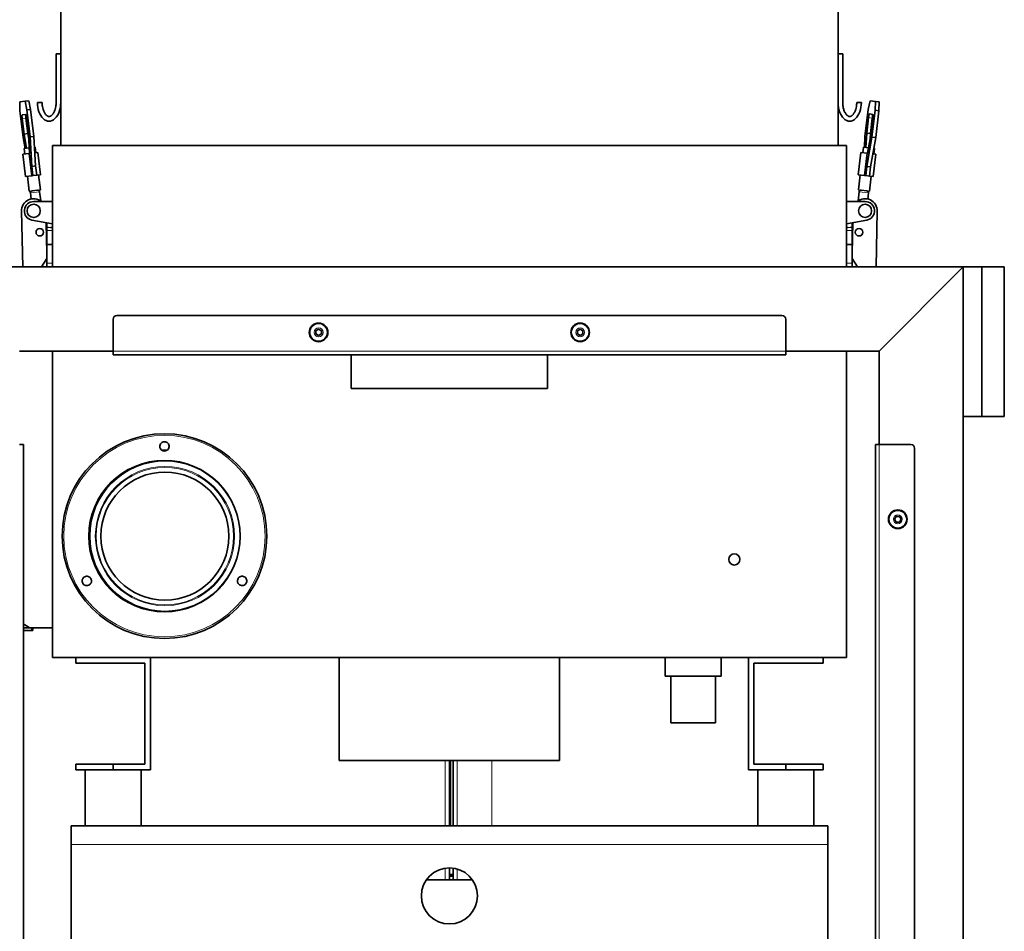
# Model space of a CAD drawing. Header units: millimetres. Extents: x 0 to 5940, y 0 to 4200.
# Tile 18 of 49: x 597 to 1124, y 2871 to 3358. Entities that reach past the tile are written whole.
import ezdxf

# ---------------------------------------------------------------- set-up
doc = ezdxf.new("R2010")
doc.units = ezdxf.units.MM
doc.header["$LTSCALE"] = 10
doc.layers.add('Quote(ISO)', color=7, linetype='Continuous', lineweight=25, true_color=0x80ff00)
doc.layers.add('Spigoli tangenti visibili(ISO)', color=7, linetype='Continuous', lineweight=15, true_color=0x00803f)
doc.layers.add('Spigoli visibili(ISO)', color=7, linetype='Continuous', lineweight=35)
doc.styles.add('Corrente-BSI', font='arial.ttf')
doc.dimstyles.new('DEFAULT-ISO', dxfattribs={"dimscale": 10, "dimtxt": 3.5, "dimasz": 2.5, "dimexe": 1, "dimexo": 1, "dimgap": 0.762, "dimtad": 1, "dimtoh": 1, "dimrnd": 1e-08, "dimtxsty": 'Corrente-BSI', "dimcen": 0.09, "dimdle": 10, "dimclrd": 7, "dimclre": 7, "dimclrt": 7, "dimazin": 2, "dimtfac": 0.571429, "dimtmove": 0, "dimatfit": 3, "dimfxl": 1, "dimtolj": 1, "dimlwd": 5, "dimlwe": 5, "dimarcsym": 0})

# ---------------------------------------------------------------- blocks, each defined once
blk = doc.blocks.new('*D14')
at = {"layer": 'Defpoints', "color": 0, "linetype": 'Continuous', "transparency": 16777216}
for p in [(409.39, 3811.97), (614.75, 3811.97), (569.75, 1222.97)]:
    blk.add_point(p, dxfattribs=at)
at = {"layer": 'Quote(ISO)', "color": 7, "linetype": 'Continuous', "lineweight": 5, "transparency": 16777216}
for p, q in [((604.75, 3811.97), (399.39, 3811.97)), ((409.39, 1247.97), (409.39, 3786.97)), ((559.75, 1222.97), (399.39, 1222.97))]:
    blk.add_line(p, q, dxfattribs=at)
at = {"layer": 'Quote(ISO)', "color": 7, "linetype": 'Continuous', "transparency": 16777216}
for points in [[(405.22, 3786.97), (413.55, 3786.97), (409.39, 3811.97)], [(405.22, 1247.97), (413.55, 1247.97), (409.39, 1222.97)]]:
    blk.add_solid(points, dxfattribs=at)
at = {"layer": 'Quote(ISO)', "color": 7, "linetype": 'Continuous', "lineweight": 9, "transparency": 16777216, "insert": (366.03, 2464.87), "char_height": 35, "attachment_point": 1, "rotation": 90, "style": 'Corrente-BSI'}
blk.add_mtext('\\A1;2589', dxfattribs=at)

msp = doc.modelspace()

# ---------------------------------------------------------------- linework, layer by layer
at = {"layer": 'Spigoli tangenti visibili(ISO)'}
for p, q in [((598.6, 3305.354), (600.576, 3305.589)), ((1051.594, 3305.866), (1053.569, 3305.631)), ((602.986, 3265.594), (607.951, 3266.183)), ((1046.55, 3266.183), (1051.515, 3265.594)), ((611.75, 3247.507), (613.83, 3247.11)), ((613.83, 3247.11), (611.75, 3247.11)), ((1040.671, 3247.11), (1042.75, 3247.507)), ((1042.75, 3247.11), (1040.671, 3247.11)), ((611.75, 3245.389), (614.75, 3245.389)), ((1039.75, 3245.389), (1042.75, 3245.389)), ((614.75, 3227.97), (611.75, 3227.97)), ((1042.75, 3227.97), (1039.75, 3227.97)), ((647.25, 3180.97), (1007.25, 3180.97)), ((1057.25, 3130.97), (1057.25, 1370.97)), ((825, 2926.97), (825, 2961.97)), ((828, 2926.97), (828, 2961.97)), ((831.5, 2961.97), (831.5, 2926.97)), ((850, 2961.97), (850, 2926.97)), ((624.75, 2916.97), (1029.75, 2916.97)), ((825, 2897.97), (825, 2904.3)), ((831.5, 2903.855), (831.5, 2897.97))]:
    msp.add_line(p, q, dxfattribs=at)
for centre, radius in [((757.25, 3190.97), 2.38), ((897.25, 3190.97), 2.38), ((674.75, 3081.97), 53.887), ((674.75, 3081.97), 40.682), ((675, 3081.951), 37.25), ((675, 3081.951), 36.75), ((1067.25, 3090.97), 2.38)]:
    msp.add_circle(centre, radius, dxfattribs=at)
at = {"layer": 'Spigoli visibili(ISO)'}
for p, q in [((619.25, 3290.97), (619.25, 3639.97)), ((1035.25, 3290.97), (1035.25, 3639.97)), ((616.75, 3339.97), (619.25, 3339.97)), ((616.75, 3313.97), (616.75, 3339.97)), ((1037.75, 3339.97), (1035.25, 3339.97)), ((1037.75, 3313.97), (1037.75, 3339.97)), ((600.124, 3314.598), (602.1, 3314.833)), ((602.1, 3314.833), (603.107, 3310.244)), ((1052.401, 3314.833), (1051.394, 3310.244)), ((1055.239, 3314.496), (1052.401, 3314.833)), ((600.124, 3314.598), (597.286, 3314.261)), ((597.286, 3314.261), (597.381, 3309.564)), ((597.381, 3309.564), (599.09, 3295.165)), ((601.131, 3310.009), (600.124, 3314.598)), ((601.131, 3310.009), (603.107, 3310.244)), ((602.841, 3295.61), (601.131, 3310.009)), ((603.107, 3310.244), (604.816, 3295.845)), ((606.75, 3313.97), (609.25, 3313.97)), ((1047.75, 3313.97), (1045.25, 3313.97)), ((1051.394, 3310.244), (1049.685, 3295.845)), ((1053.435, 3295.4), (1055.144, 3309.799)), ((1055.144, 3309.799), (1055.239, 3314.496)), ((1057.12, 3309.564), (1055.144, 3309.799)), ((1057.215, 3314.261), (1055.239, 3314.496)), ((1057.12, 3309.564), (1055.411, 3295.165)), ((1057.215, 3314.261), (1057.12, 3309.564)), ((598.567, 3307.364), (600.493, 3307.593)), ((599.581, 3297.088), (598.6, 3305.354)), ((600.576, 3305.589), (601.557, 3297.322)), ((600.932, 3305.631), (601.913, 3297.365)), ((1050.612, 3297.599), (1051.594, 3305.866)), ((1052.032, 3307.828), (1053.958, 3307.599)), ((1053.569, 3305.631), (1052.588, 3297.365)), ((1053.925, 3305.589), (1052.944, 3297.322)), ((599.09, 3295.165), (600.112, 3289.421)), ((599.581, 3297.088), (601.557, 3297.322)), ((600.928, 3289.518), (599.581, 3297.088)), ((601.557, 3297.322), (602.099, 3294.279)), ((601.913, 3297.365), (602.555, 3286.69)), ((602.841, 3295.61), (604.816, 3295.845)), ((603.793, 3279.788), (602.841, 3295.61)), ((604.816, 3295.845), (605.769, 3280.023)), ((1049.685, 3295.845), (1049.334, 3290.021)), ((1050.15, 3289.925), (1050.612, 3297.599)), ((1052.588, 3297.365), (1050.612, 3297.599)), ((1050.658, 3279.794), (1053.435, 3295.4)), ((1052.944, 3297.322), (1051.07, 3286.794)), ((1052.588, 3297.365), (1052.402, 3294.279)), ((1055.411, 3295.165), (1052.634, 3279.56)), ((1055.411, 3295.165), (1053.435, 3295.4)), ((602.375, 3289.69), (599.66, 3289.368)), ((600.014, 3286.389), (599.66, 3289.368)), ((605.619, 3290.075), (605.167, 3290.021)), ((605.972, 3287.096), (605.619, 3290.075)), ((614.75, 3225.97), (614.75, 3290.97)), ((614.75, 3290.97), (1039.75, 3290.97)), ((1039.75, 3225.97), (1039.75, 3290.97)), ((1048.529, 3287.096), (1048.882, 3290.075)), ((1051.597, 3289.753), (1048.882, 3290.075)), ((1054.84, 3289.368), (1054.389, 3289.421)), ((1054.487, 3286.389), (1054.84, 3289.368)), ((602.398, 3286.672), (599.021, 3286.271)), ((600.435, 3274.355), (599.021, 3286.271)), ((602.555, 3286.69), (602.398, 3286.672)), ((602.398, 3286.672), (603.812, 3274.755)), ((606.965, 3287.214), (605.347, 3287.022)), ((608.38, 3275.297), (606.965, 3287.214)), ((1046.121, 3275.297), (1047.536, 3287.214)), ((1050.913, 3286.813), (1047.536, 3287.214)), ((1050.913, 3286.813), (1049.498, 3274.897)), ((1051.07, 3286.794), (1050.913, 3286.813)), ((1055.48, 3286.271), (1053.862, 3286.463)), ((1054.066, 3274.355), (1055.48, 3286.271)), ((603.793, 3279.788), (605.769, 3280.023)), ((604.383, 3274.823), (603.793, 3279.788)), ((605.769, 3280.023), (606.358, 3275.058)), ((1050.069, 3274.829), (1050.658, 3279.794)), ((1052.634, 3279.56), (1050.658, 3279.794)), ((1052.634, 3279.56), (1052.044, 3274.594)), ((603.812, 3274.755), (600.435, 3274.355)), ((602.371, 3266.528), (601.428, 3274.472)), ((603.812, 3274.755), (604.383, 3274.823)), ((604.383, 3274.823), (606.358, 3275.058)), ((608.38, 3275.297), (606.358, 3275.058)), ((608.329, 3267.235), (607.386, 3275.18)), ((1049.498, 3274.897), (1046.121, 3275.297)), ((1046.171, 3267.235), (1047.114, 3275.18)), ((1049.498, 3274.897), (1050.069, 3274.829)), ((1052.044, 3274.594), (1050.069, 3274.829)), ((1054.066, 3274.355), (1052.044, 3274.594)), ((1052.13, 3266.528), (1053.072, 3274.472)), ((602.371, 3266.528), (602.742, 3266.572)), ((602.742, 3266.572), (602.744, 3266.572)), ((602.925, 3266.104), (602.986, 3265.594)), ((602.986, 3265.594), (603.374, 3262.322)), ((606.84, 3267.059), (603.861, 3266.705)), ((607.951, 3266.183), (607.89, 3266.694)), ((608.536, 3261.254), (607.951, 3266.183)), ((608.329, 3267.235), (608.329, 3267.235)), ((1045.965, 3261.254), (1046.55, 3266.183)), ((1046.611, 3266.693), (1046.55, 3266.183)), ((1050.64, 3266.705), (1047.661, 3267.059)), ((1051.127, 3262.322), (1051.515, 3265.594)), ((1051.515, 3265.594), (1051.576, 3266.104)), ((1051.758, 3266.572), (1052.13, 3266.528)), ((614.75, 3260.97), (604.75, 3260.97)), ((1049.75, 3260.97), (1039.75, 3260.97)), ((598.908, 3225.97), (598.252, 3255.827)), ((1056.249, 3255.827), (1055.593, 3225.97)), ((603.813, 3251.059), (614.75, 3248.97)), ((611.392, 3249.611), (611.75, 3233.278)), ((611.75, 3249.543), (611.75, 3247.507)), ((611.75, 3247.11), (611.75, 3247.507)), ((611.75, 3247.11), (611.75, 3245.389)), ((614.75, 3247.022), (613.83, 3247.11)), ((1039.75, 3248.97), (1050.688, 3251.059)), ((1040.671, 3247.11), (1039.75, 3247.022)), ((1042.75, 3233.278), (1043.109, 3249.611)), ((1042.75, 3247.507), (1042.75, 3249.543)), ((1042.75, 3247.507), (1042.75, 3247.11)), ((1042.75, 3245.389), (1042.75, 3247.11)), ((611.75, 3237.97), (611.75, 3245.389)), ((1042.75, 3245.389), (1042.75, 3237.97)), ((614.75, 3237.97), (611.75, 3237.97)), ((611.75, 3227.97), (611.75, 3237.97)), ((1042.75, 3237.97), (1039.75, 3237.97)), ((1042.75, 3237.97), (1042.75, 3227.97)), ((608.855, 3225.97), (611.75, 3230.527)), ((1042.75, 3230.527), (1045.646, 3225.97)), ((552.25, 3225.97), (1102.25, 3225.97)), ((611.75, 3225.97), (611.75, 3227.97)), ((1042.75, 3227.97), (1042.75, 3225.97)), ((1102.25, 3225.97), (1057.25, 3180.97)), ((1057.25, 3180.97), (1102.25, 3225.97)), ((1102.25, 3225.97), (1102.25, 1332.97)), ((1102.25, 3225.97), (1112.25, 3225.97)), ((1102.25, 3145.97), (1102.25, 3225.97)), ((1112.25, 3225.97), (1112.25, 3145.97)), ((1112.25, 3225.97), (1124.25, 3225.97)), ((1124.25, 3145.97), (1124.25, 3225.97)), ((649.25, 3199.97), (1005.25, 3199.97)), ((647.25, 3180.97), (647.25, 3197.97)), ((1007.25, 3197.97), (1007.25, 3180.97)), ((755.75, 3191.836), (757.25, 3192.702)), ((755.75, 3190.104), (755.75, 3191.836)), ((757.25, 3189.238), (755.75, 3190.104)), ((757.25, 3192.702), (758.75, 3191.836)), ((758.75, 3190.104), (757.25, 3189.238)), ((758.75, 3191.836), (758.75, 3190.104)), ((895.75, 3191.836), (897.25, 3192.702)), ((895.75, 3190.104), (895.75, 3191.836)), ((897.25, 3189.238), (895.75, 3190.104)), ((897.25, 3192.702), (898.75, 3191.836)), ((898.75, 3190.104), (897.25, 3189.238)), ((898.75, 3191.836), (898.75, 3190.104)), ((597.25, 3180.97), (647.25, 3180.97)), ((614.75, 3016.97), (614.75, 3180.97)), ((647.25, 3180.97), (647.25, 3178.97)), ((1007.25, 3178.97), (647.25, 3178.97)), ((774.75, 3178.97), (774.75, 3160.97)), ((879.75, 3160.97), (879.75, 3178.97)), ((1007.25, 3180.97), (1057.25, 3180.97)), ((1007.25, 3178.97), (1007.25, 3180.97)), ((1039.75, 3016.97), (1039.75, 3180.97)), ((1057.25, 3180.97), (1057.25, 3130.97)), ((774.75, 3160.97), (879.75, 3160.97)), ((1112.25, 3145.97), (1102.25, 3145.97)), ((1112.25, 3145.97), (1124.25, 3145.97)), ((599.25, 3130.97), (597.25, 3130.97)), ((599.25, 3130.97), (599.25, 1370.97)), ((1057.25, 3130.97), (1055.25, 3130.97)), ((1055.25, 1370.97), (1055.25, 3130.97)), ((1057.25, 3130.97), (1074.25, 3130.97)), ((673.25, 3127.97), (676.25, 3127.97)), ((1076.25, 3128.97), (1076.25, 1372.97)), ((1065.518, 3090.97), (1066.384, 3092.47)), ((1066.384, 3089.47), (1065.518, 3090.97)), ((1066.384, 3092.47), (1068.116, 3092.47)), ((1068.116, 3089.47), (1066.384, 3089.47)), ((1068.116, 3092.47), (1068.982, 3090.97)), ((1068.982, 3090.97), (1068.116, 3089.47)), ((599.25, 3032.97), (603.75, 3032.97)), ((599.25, 3031.47), (603.75, 3031.47)), ((604.25, 3031.47), (599.25, 3031.47)), ((603.75, 3032.97), (604.25, 3032.97)), ((603.75, 3031.47), (603.75, 3032.97)), ((604.25, 3032.97), (614.75, 3032.97)), ((604.25, 3032.97), (604.25, 3031.47)), ((614.75, 3016.97), (1039.75, 3016.97)), ((627.25, 3016.97), (627.25, 3013.97)), ((667.25, 2956.97), (667.25, 3016.97)), ((768.25, 3016.97), (768.25, 2961.97)), ((886.25, 3016.97), (886.25, 2961.97)), ((942.75, 3016.97), (942.75, 3006.97)), ((972.75, 3016.97), (972.75, 3006.97)), ((987.25, 3016.97), (987.25, 2956.97)), ((1027.25, 3013.97), (1027.25, 3016.97)), ((627.25, 3013.97), (664.25, 3013.97)), ((664.25, 3013.97), (664.25, 2959.97)), ((990.25, 2959.97), (990.25, 3013.97)), ((990.25, 3013.97), (1027.25, 3013.97)), ((972.75, 3006.97), (942.75, 3006.97)), ((945.75, 2981.97), (945.75, 3006.97)), ((969.75, 2981.97), (969.75, 3006.97)), ((945.75, 2981.97), (969.75, 2981.97)), ((768.25, 2961.97), (886.25, 2961.97)), ((827.25, 2961.97), (827.25, 2926.97)), ((829.25, 2961.97), (829.25, 2926.97)), ((647.25, 2959.97), (627.25, 2959.97)), ((627.25, 2959.97), (627.25, 2956.97)), ((627.25, 2956.97), (633.715, 2956.97)), ((632.25, 2956.97), (632.25, 2926.97)), ((633.715, 2956.97), (640.786, 2956.97)), ((640.786, 2956.97), (647.25, 2956.97)), ((647.25, 2956.97), (647.25, 2959.97)), ((664.25, 2959.97), (647.25, 2959.97)), ((647.25, 2956.97), (667.25, 2956.97)), ((662.25, 2956.97), (662.25, 2926.97)), ((987.25, 2956.97), (1007.25, 2956.97)), ((1007.25, 2959.97), (990.25, 2959.97)), ((992.25, 2956.97), (992.25, 2926.97)), ((1027.25, 2959.97), (1007.25, 2959.97)), ((1007.25, 2959.97), (1007.25, 2956.97)), ((1007.25, 2956.97), (1013.715, 2956.97)), ((1013.715, 2956.97), (1020.786, 2956.97)), ((1020.786, 2956.97), (1027.25, 2956.97)), ((1022.25, 2956.97), (1022.25, 2926.97)), ((1027.25, 2956.97), (1027.25, 2959.97)), ((624.75, 2926.97), (1029.75, 2926.97)), ((624.75, 2926.97), (624.75, 2916.97)), ((1029.75, 2916.97), (1029.75, 2926.97)), ((624.75, 2861.97), (624.75, 2916.97)), ((1029.75, 2916.97), (1029.75, 2861.97)), ((827.25, 2904.47), (827.25, 2897.97)), ((829.25, 2904.336), (829.25, 2897.97)), ((829.25, 2900.97), (827.25, 2900.97)), ((829.25, 2899.97), (827.25, 2899.97)), ((814.891, 2897.97), (839.61, 2897.97))]:
    msp.add_line(p, q, dxfattribs=at)
for centre, radius in [((604.75, 3255.97), 3.55), ((1049.75, 3255.97), 3.5), ((608.002, 3244.539), 2), ((608.002, 3244.539), 2), ((1046.499, 3244.539), 2), ((1046.499, 3244.539), 2), ((757.25, 3190.97), 5), ((757.25, 3190.97), 4.75), ((897.25, 3190.97), 5), ((897.25, 3190.97), 4.75), ((674.75, 3081.97), 54.75), ((675, 3081.951), 40.25), ((675, 3081.951), 34.25), ((1067.25, 3090.97), 5), ((1067.25, 3090.97), 4.75), ((979.75, 3069.47), 3), ((827.25, 2889.47), 15)]:
    msp.add_circle(centre, radius, dxfattribs=at)
for centre, radius, start, end in [((604.75, 3255.97), 6.5, 50.28486, 181.25831), ((603.979, 3265.712), 1, 96.76878, 186.76878), ((606.958, 3266.066), 1, 6.76878, 96.76878), ((1049.75, 3255.97), 6.5, 358.74169, 129.71514), ((1047.543, 3266.066), 1, 83.23122, 173.23122), ((1050.522, 3265.712), 1, 353.23122, 83.23122), ((604.75, 3255.97), 5, 90, 259.18869), ((1049.75, 3255.97), 5, 280.81131, 90), ((649.25, 3197.97), 2, 90, 180), ((1005.25, 3197.97), 2, 0, 90), ((1074.25, 3128.97), 2, 0, 90), ((674.75, 3081.97), 40.25, 85.37681, 265.73269), ((593.25, 3020.209), 15.76, 54.06172, 67.62291)]:
    msp.add_arc(centre, radius, start, end, dxfattribs=at)
for centre, major_axis, ratio, start_param, end_param in [((613, 3313.97), (0, 10), 0.625, 1.5707963, 4.712389), ((1041.5, 3313.97), (0, 10), 0.625, 1.5707963, 4.712389), ((598.803, 3305.378), (-0.236, 1.986), 0.102082, 0, 1.5707963), ((600.778, 3305.613), (-0.236, 1.986), 0.102082, 0.1227423, 1.5707963), ((600.729, 3305.607), (-0.236, 1.986), 0.102082, 4.712389, 6.2831853), ((1051.796, 3305.841), (0.236, 1.986), 0.102082, 0, 1.5707963), ((1053.772, 3305.607), (0.236, 1.986), 0.102082, 0.1227423, 1.5707963), ((1053.722, 3305.613), (0.236, 1.986), 0.102082, 4.712389, 6.2831853)]:
    msp.add_ellipse(centre, major_axis=major_axis, ratio=ratio, start_param=start_param, end_param=end_param, dxfattribs=at)
for points, knots in [([(609.25, 3313.97), (609.25, 3313.234), (609.357, 3311.945), (609.677, 3310.59), (609.988, 3309.659), (610.228, 3309.087), (610.558, 3308.444), (610.842, 3307.992), (611.207, 3307.513), (611.501, 3307.201), (611.822, 3306.928), (612.025, 3306.788), (612.217, 3306.678), (612.339, 3306.619), (612.485, 3306.561), (612.595, 3306.526), (612.727, 3306.495), (612.828, 3306.479), (612.951, 3306.469), (613.049, 3306.469), (613.173, 3306.479), (613.274, 3306.495), (613.406, 3306.526), (613.516, 3306.561), (613.661, 3306.619), (613.784, 3306.678), (613.976, 3306.788), (614.179, 3306.928), (614.499, 3307.201), (614.794, 3307.513), (615.159, 3307.992), (615.443, 3308.444), (615.773, 3309.087), (616.012, 3309.659), (616.323, 3310.59), (616.644, 3311.945), (616.75, 3313.234), (616.75, 3313.97)], [3.1415927, 3.1415927, 3.1415927, 3.1415927, 3.403392, 3.5997416, 3.6651914, 3.7960911, 3.861541, 3.9924407, 4.0578905, 4.1887902, 4.2542401, 4.3524148, 4.3851397, 4.4505896, 4.4833145, 4.5487644, 4.5814893, 4.6469391, 4.6796641, 4.7451139, 4.7778388, 4.8432887, 4.8760136, 4.9414634, 4.9741884, 5.0396382, 5.0723631, 5.1705379, 5.2359878, 5.3668874, 5.4323373, 5.563237, 5.6286868, 5.7595865, 5.8250364, 6.0213859, 6.2831853, 6.2831853, 6.2831853, 6.2831853]), ([(1045.25, 3313.97), (1045.25, 3313.234), (1045.144, 3311.945), (1044.823, 3310.59), (1044.512, 3309.659), (1044.273, 3309.087), (1043.943, 3308.444), (1043.659, 3307.992), (1043.294, 3307.513), (1042.999, 3307.201), (1042.679, 3306.928), (1042.476, 3306.788), (1042.284, 3306.678), (1042.161, 3306.619), (1042.016, 3306.561), (1041.906, 3306.526), (1041.774, 3306.495), (1041.673, 3306.479), (1041.549, 3306.469), (1041.451, 3306.469), (1041.328, 3306.479), (1041.227, 3306.495), (1041.095, 3306.526), (1040.985, 3306.561), (1040.839, 3306.619), (1040.717, 3306.678), (1040.525, 3306.788), (1040.322, 3306.928), (1040.001, 3307.201), (1039.707, 3307.513), (1039.342, 3307.992), (1039.058, 3308.444), (1038.728, 3309.087), (1038.488, 3309.659), (1038.177, 3310.59), (1037.857, 3311.945), (1037.75, 3313.234), (1037.75, 3313.97)], [3.1415927, 3.1415927, 3.1415927, 3.1415927, 3.403392, 3.5997416, 3.6651914, 3.7960911, 3.861541, 3.9924407, 4.0578905, 4.1887902, 4.2542401, 4.3524148, 4.3851397, 4.4505896, 4.4833145, 4.5487644, 4.5814893, 4.6469391, 4.6796641, 4.7451139, 4.7778388, 4.8432887, 4.8760136, 4.9414634, 4.9741884, 5.0396382, 5.0723631, 5.1705379, 5.2359878, 5.3668874, 5.4323373, 5.563237, 5.6286868, 5.7595865, 5.8250364, 6.0213859, 6.2831853, 6.2831853, 6.2831853, 6.2831853]), ([(602.925, 3266.104), (602.92, 3266.144), (602.914, 3266.185), (602.89, 3266.302), (602.869, 3266.373), (602.827, 3266.472), (602.81, 3266.504), (602.785, 3266.538), (602.777, 3266.548), (602.765, 3266.56), (602.761, 3266.564), (602.754, 3266.568), (602.752, 3266.569), (602.747, 3266.571), (602.746, 3266.571), (602.745, 3266.572), (602.744, 3266.572), (602.744, 3266.572), (602.744, 3266.572), (602.744, 3266.572)], [0, 0, 0, 0, 0.012145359, 0.012145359, 0.036191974, 0.036191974, 0.051936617, 0.051936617, 0.059215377, 0.059215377, 0.06262568, 0.06262568, 0.064856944, 0.064856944, 0.066676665, 0.066676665, 0.067415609, 0.067415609, 0.067873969, 0.067873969, 0.067873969, 0.067873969]), ([(607.957, 3267.191), (607.954, 3267.19), (607.952, 3267.188), (607.945, 3267.182), (607.939, 3267.175), (607.926, 3267.153), (607.921, 3267.141), (607.907, 3267.102), (607.899, 3267.07), (607.882, 3266.968), (607.878, 3266.893), (607.882, 3266.773), (607.885, 3266.733), (607.89, 3266.694)], [-0.001475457, -0.001475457, -0.001475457, -0.001475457, 0, 0, 0.003421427, 0.003421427, 0.006378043, 0.006378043, 0.012556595, 0.012556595, 0.023050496, 0.023050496, 0.02814403, 0.02814403, 0.02814403, 0.02814403]), ([(608.329, 3267.235), (608.329, 3267.235), (608.319, 3267.234), (608.265, 3267.227), (608.205, 3267.221), (608.097, 3267.207), (608.07, 3267.204), (608.021, 3267.198), (607.999, 3267.196), (607.973, 3267.193), (607.967, 3267.192), (607.961, 3267.191), (607.958, 3267.191)], [0.14431694, 0.14431694, 0.14431694, 0.14431694, 0.18677835, 0.18677835, 0.25432755, 0.25432755, 0.27398901, 0.27398901, 0.28797467, 0.28797467, 0.28998431, 0.29173711, 0.29173711, 0.29173711, 0.29173711]), ([(1046.543, 3267.191), (1046.54, 3267.191), (1046.534, 3267.192), (1046.528, 3267.193), (1046.485, 3267.198), (1046.448, 3267.202), (1046.366, 3267.212), (1046.325, 3267.217), (1046.212, 3267.23), (1046.171, 3267.236), (1046.171, 3267.235), (1046.171, 3267.235), (1046.171, 3267.235)], [-0.00392872, -0.00392872, -0.00392872, -0.00392872, -0.00205202, 0, 0, 0.02547994, 0.02547994, 0.06116247, 0.06116247, 0.14430715, 0.14430715, 0.1451024, 0.1451024, 0.1451024, 0.1451024]), ([(1046.611, 3266.694), (1046.615, 3266.733), (1046.618, 3266.773), (1046.623, 3266.893), (1046.619, 3266.968), (1046.602, 3267.07), (1046.594, 3267.103), (1046.58, 3267.141), (1046.574, 3267.153), (1046.562, 3267.175), (1046.556, 3267.182), (1046.549, 3267.188), (1046.546, 3267.19), (1046.543, 3267.191)], [0, 0, 0, 0, 0.01190193, 0.01190193, 0.036433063, 0.036433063, 0.050970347, 0.050970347, 0.057936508, 0.057936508, 0.066007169, 0.066007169, 0.069426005, 0.069426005, 0.069426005, 0.069426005]), ([(1051.758, 3266.572), (1051.754, 3266.572), (1051.751, 3266.571), (1051.743, 3266.567), (1051.736, 3266.561), (1051.718, 3266.542), (1051.711, 3266.532), (1051.688, 3266.498), (1051.672, 3266.468), (1051.632, 3266.373), (1051.61, 3266.301), (1051.587, 3266.183), (1051.58, 3266.144), (1051.576, 3266.104)], [-0.001468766, -0.001468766, -0.001468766, -0.001468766, 0, 0, 0.003419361, 0.003419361, 0.006373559, 0.006373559, 0.012545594, 0.012545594, 0.023020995, 0.023020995, 0.028100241, 0.028100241, 0.028100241, 0.028100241]), ([(672.254, 3129.84), (672.237, 3130.163), (672.286, 3130.512), (672.524, 3131.157), (672.713, 3131.455), (673.16, 3131.926), (673.446, 3132.131), (674.079, 3132.403), (674.425, 3132.47), (675.076, 3132.47), (675.422, 3132.403), (676.054, 3132.131), (676.341, 3131.926), (676.788, 3131.455), (676.977, 3131.157), (677.215, 3130.512), (677.264, 3130.163), (677.231, 3129.537), (677.156, 3129.216), (676.885, 3128.629), (676.689, 3128.363), (676.249, 3127.946), (675.975, 3127.767), (675.377, 3127.528), (675.053, 3127.47), (674.448, 3127.47), (674.124, 3127.528), (673.526, 3127.767), (673.252, 3127.946), (672.811, 3128.363), (672.616, 3128.629), (672.345, 3129.216), (672.27, 3129.537), (672.254, 3129.84)], [0, 0, 0, 0, 0.098172, 0.098172, 0.196344, 0.196344, 0.2939812, 0.2939812, 0.3916183, 0.3916183, 0.4892555, 0.4892555, 0.5868926, 0.5868926, 0.6850646, 0.6850646, 0.7832366, 0.7832366, 0.8750709, 0.8750709, 0.9669051, 0.9669051, 1.057764, 1.057764, 1.1486229, 1.1486229, 1.2394818, 1.2394818, 1.3303406, 1.3303406, 1.4221749, 1.4221749, 1.5140091, 1.5140091, 1.5140091, 1.5140091]), ([(634.542, 3055.873), (634.27, 3055.696), (633.944, 3055.564), (633.266, 3055.448), (632.914, 3055.463), (632.282, 3055.615), (631.962, 3055.76), (631.41, 3056.172), (631.179, 3056.438), (630.853, 3057.002), (630.739, 3057.335), (630.658, 3058.019), (630.692, 3058.369), (630.877, 3058.992), (631.039, 3059.305), (631.48, 3059.834), (631.757, 3060.05), (632.316, 3060.335), (632.631, 3060.43), (633.275, 3060.489), (633.603, 3060.453), (634.184, 3060.28), (634.477, 3060.132), (634.982, 3059.733), (635.195, 3059.482), (635.498, 3058.958), (635.609, 3058.648), (635.701, 3058.011), (635.683, 3057.684), (635.543, 3057.094), (635.41, 3056.792), (635.037, 3056.264), (634.797, 3056.038), (634.542, 3055.873)], [0, 0, 0, 0, 0.098172, 0.098172, 0.196344, 0.196344, 0.2939812, 0.2939812, 0.3916183, 0.3916183, 0.4892555, 0.4892555, 0.5868926, 0.5868926, 0.6850646, 0.6850646, 0.7832366, 0.7832366, 0.8750709, 0.8750709, 0.9669051, 0.9669051, 1.057764, 1.057764, 1.1486229, 1.1486229, 1.2394818, 1.2394818, 1.3303406, 1.3303406, 1.4221749, 1.4221749, 1.5140091, 1.5140091, 1.5140091, 1.5140091]), ([(717.455, 3060.197), (717.744, 3060.05), (718.021, 3059.834), (718.461, 3059.305), (718.624, 3058.992), (718.809, 3058.369), (718.843, 3058.019), (718.762, 3057.335), (718.647, 3057.002), (718.322, 3056.438), (718.091, 3056.172), (717.539, 3055.76), (717.219, 3055.615), (716.587, 3055.463), (716.235, 3055.448), (715.556, 3055.564), (715.23, 3055.696), (714.704, 3056.038), (714.464, 3056.264), (714.091, 3056.792), (713.958, 3057.094), (713.818, 3057.684), (713.799, 3058.011), (713.892, 3058.648), (714.003, 3058.958), (714.306, 3059.482), (714.518, 3059.733), (715.024, 3060.132), (715.317, 3060.28), (715.897, 3060.453), (716.226, 3060.489), (716.869, 3060.43), (717.185, 3060.335), (717.455, 3060.197)], [0, 0, 0, 0, 0.098172, 0.098172, 0.196344, 0.196344, 0.2939812, 0.2939812, 0.3916183, 0.3916183, 0.4892555, 0.4892555, 0.5868926, 0.5868926, 0.6850646, 0.6850646, 0.7832366, 0.7832366, 0.8750709, 0.8750709, 0.9669051, 0.9669051, 1.057764, 1.057764, 1.1486229, 1.1486229, 1.2394818, 1.2394818, 1.3303406, 1.3303406, 1.4221749, 1.4221749, 1.5140091, 1.5140091, 1.5140091, 1.5140091])]:
    msp.add_open_spline(points, degree=3, knots=knots, dxfattribs=at)
for points in [[(602.372, 3266.528), (602.372, 3266.528), (602.371, 3266.528), (602.371, 3266.528)], [(1052.129, 3266.528), (1052.129, 3266.528), (1052.129, 3266.528), (1052.129, 3266.528)]]:
    msp.add_open_spline(points, degree=3, dxfattribs=at)

# ---------------------------------------------------------------- dimensions: what is measured, and where the dimension line sits
at = {"layer": 'Quote(ISO)', "color": 7, "linetype": 'Continuous', "lineweight": 9}
dim = msp.add_linear_dim(base=(409.387, 3811.97), p1=(569.75, 1222.97), p2=(614.75, 3811.97), angle=270, dimstyle='DEFAULT-ISO', override={"dimgap": 0.762, "dimtoh": 0, "dimdec": 2, "dimtol": 0, "dimlim": 0, "dimtp": 0, "dimtm": 0, "dimtdec": 2, "dimtofl": 0, "dimatfit": 1}, dxfattribs=at)
dim.commit()
dim.dimension.update_dxf_attribs({"geometry": '*D14', "text_midpoint": (409.387, 2517.47), "dimtype": 160})

doc.saveas('drawing.dxf')
